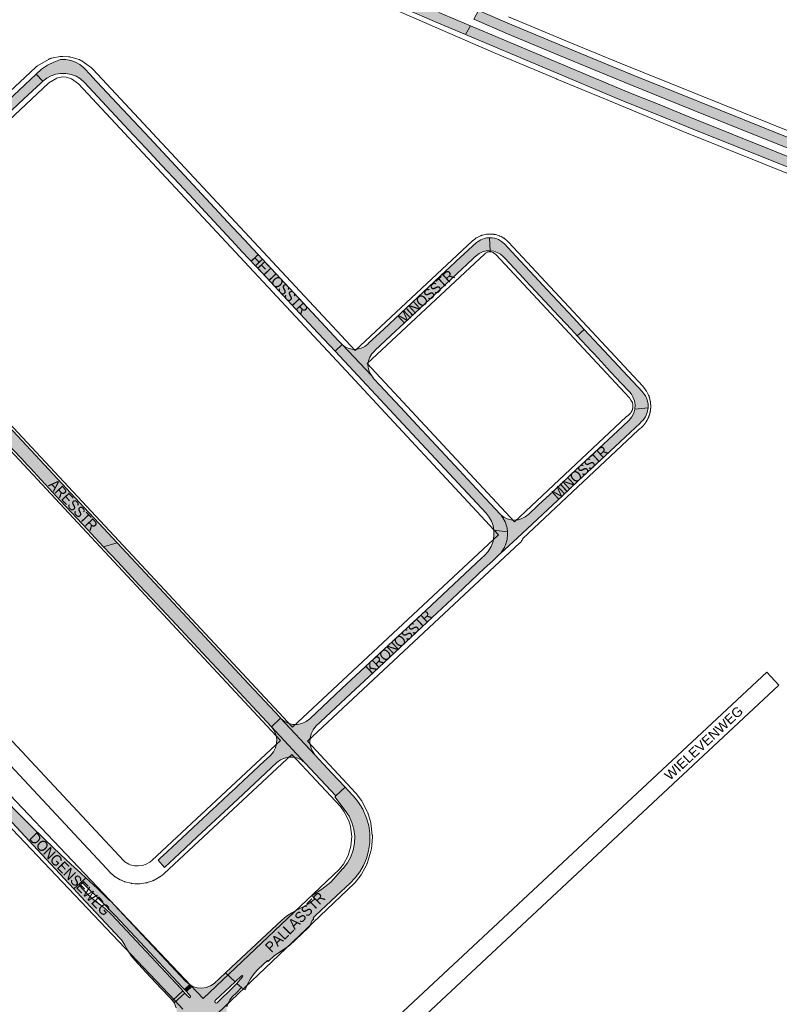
# Paper-space layout 'Layout1' of a CAD drawing. Header units: metres. Extents: x 123097 to 144122, y 392739 to 407589.
# Tile 215 of 256: x 129970 to 130525, y 400455 to 401174. Entities that reach past the tile are written whole.
import ezdxf
from ezdxf.enums import TextEntityAlignment as Align

# ---------------------------------------------------------------- set-up
doc = ezdxf.new("R2010")
doc.units = ezdxf.units.M
doc.header["$MEASUREMENT"] = 0
for name, color, linetype, lineweight in [('gs-anno-wegen algemeen tekst', 7, 'Continuous', 0), ('gs-knt-aanvullende hoofdweg', 7, 'Continuous', 0), ('gs-knt-hoofdweg', 7, 'Continuous', 0), ('gs-knt-wegen algemeen', 7, 'Continuous', 0), ('ir-ARC-asfalt-hoofdwegen-te inspecteren', 5, 'Continuous', 0), ('ir-ARC-beton-hoofdwegen-te inspecteren', 253, 'Continuous', 0)]:
    doc.layers.add(name, color=color, linetype=linetype, lineweight=lineweight)
doc.styles.add('Style-Arial', font='arial.ttf')

psp = doc.layouts.get("Layout1")

# ---------------------------------------------------------------- hatches: boundary and pattern name
at = {"layer": 'ir-ARC-asfalt-hoofdwegen-te inspecteren', "linetype": 'Continuous', "lineweight": 13}
for points in [[(129670.768, 401377.043), (129664.171, 401370.57), (129685.267, 401365.61), (129686.061, 401365.462), (129714.028, 401360.265), (129737.952, 401356.488), (129763.769, 401352.789), (129796.697, 401348.712), (129816.318, 401346.491), (129852.089, 401341.887), (129863.062, 401340.108), (129878.912, 401337.538), (129910.075, 401330.617), (129934.591, 401323.73), (129955.687, 401316.585), (129977.543, 401308.233), (130001.046, 401298.418), (130046.045, 401278.195), (130109.439, 401247.761), (130136.724, 401234.662), (130190.002, 401209.821), (130232.836, 401190.206), (130273.185, 401172.356), (130295.908, 401162.799), (130299.343, 401169.281), (130276.274, 401178.994), (130235.797, 401196.953), (130192.568, 401216.611), (130139.461, 401241.468), (130114.884, 401253.256), (130049.083, 401284.815), (130003.974, 401305.147), (129980.287, 401314.967), (129958.072, 401323.47), (129936.869, 401330.664), (129911.803, 401337.653), (129880.449, 401344.645), (129868.74, 401346.552), (129852.618, 401349.179), (129817.522, 401353.671), (129797.477, 401355.976), (129764.949, 401359.949), (129765.019, 401360.623), (129754.281, 401362.061), (129739.402, 401364.201), (129724.54, 401366.545), (129709.618, 401369.044), (129687.238, 401373.408), (129680.139, 401374.792)], [(130301.799, 401174), (130326.453, 401163.384), (130370.25, 401144.955), (130415.825, 401126.384), (130441.733, 401115.898), (130462.157, 401107.632), (130509.447, 401088.556), (130600.208, 401052.211), (130646.331, 401033.902), (130732.386, 401000), (130739.024, 400997.385), (130783.268, 400980.189), (130814.746, 400967.888), (130824.95, 400971.792), (130817.281, 400974.763), (130800.117, 400981.445), (130752.489, 401000), (130741.12, 401004.422), (130649.08, 401040.666), (130603.096, 401058.971), (130515.808, 401093.966), (130447.905, 401121.284), (130418.375, 401133.164), (130373.462, 401151.528), (130329.61, 401169.917), (130305.268, 401180.442)], [(130295.908, 401162.799), (130411.338, 401114.251), (130431.516, 401106.105), (130457.18, 401095.745), (130550.28, 401058.303), (130595.739, 401040.112), (130641.301, 401022.036), (130697.182, 401000), (130778.696, 400968.087), (130804.368, 400958.096), (130810.27, 400963.633), (130736.96, 400992.195), (130717.061, 401000), (130690.437, 401010.443), (130644.163, 401028.751), (130552.443, 401065.284), (130459.818, 401102.518), (130437.228, 401111.634), (130413.867, 401121.062), (130299.343, 401169.281)], [(130000, 401144.47), (129995.057, 401142.695), (129990.361, 401140.344), (129985.978, 401137.451), (129982.132, 401133.858), (129986.97, 401128.68), (129989.825, 401130.902), (129993.008, 401132.622), (129996.431, 401133.794), (130000, 401134.386), (130003.853, 401134.362), (130007.641, 401133.662), (130011.248, 401132.309), (130014.562, 401130.344), (130017.48, 401127.828), (130043.334, 401100.104), (130053.315, 401089.401), (130062.401, 401079.658), (130073.763, 401067.474), (130086.627, 401053.68), (130097.05, 401042.503), (130105.764, 401033.159), (130127.824, 401009.503), (130132.732, 401004.24), (130146.985, 400988.956), (130168.696, 400965.675), (130184.302, 400948.94), (130200.51, 400931.571), (130205.639, 400936.386), (130202.863, 400939.362), (130190.335, 400952.788), (130133.995, 401013.169), (130121.962, 401026.066), (130065.097, 401087.015), (130037.474, 401116.612), (130023.119, 401131.986), (130022.094, 401133.079), (130016.961, 401138.581), (130014.083, 401140.907), (130010.848, 401142.703), (130007.352, 401143.917), (130003.7, 401144.512)], [(129986.97, 401128.68), (129982.132, 401133.858), (129936.411, 401091.143), (129922.34, 401077.997), (129873.74, 401032.591), (129869.06, 401028.451), (129858.311, 401019.521), (129853.104, 401014.826), (129853.233, 401014.689), (129859.348, 401008.166), (129859.627, 401008.426), (129864.88, 401013.441), (129874.202, 401023.181), (129876.957, 401025.906), (129878.63, 401027.561), (129888.682, 401036.943), (129907.938, 401054.915), (129916.083, 401062.518), (129925.86, 401071.643), (129929.526, 401075.065), (129941.82, 401086.539), (129973.12, 401115.753), (129985.614, 401127.414)], [(130309.38, 401013.903), (130307.125, 401012.966), (130304.99, 401011.781), (130304.545, 401011.478), (130303.744, 401010.932), (130291.962, 401000), (130289.223, 400997.549), (130283.729, 400992.289), (130282.034, 400990.666), (130277.168, 400986.156), (130264.942, 400974.701), (130236.075, 400947.629), (130224.753, 400937.104), (130224.602, 400936.914), (130222.286, 400935.025), (130219.616, 400933.684), (130216.718, 400932.954), (130213.731, 400932.871), (130210.797, 400933.438), (130208.056, 400934.629), (130205.639, 400936.386), (130227.264, 400913.471), (130225.757, 400915.97), (130224.837, 400918.739), (130224.548, 400921.642), (130224.905, 400924.538), (130225.89, 400927.285), (130227.455, 400929.748), (130229.523, 400931.806), (130229.594, 400932), (130241.287, 400942.965), (130251.251, 400952.308), (130276.968, 400976.36), (130293.654, 400991.964), (130296.207, 400994.356), (130302.23, 401000), (130303.62, 401001.25), (130305.832, 401002.882), (130308.315, 401004.062), (130310.976, 401004.748), (130313.72, 401004.914), (130313.286, 401014.466), (130311.316, 401014.304)], [(130329.713, 401004.151), (130324.257, 401009.982), (130322.218, 401011.722), (130319.908, 401013.082), (130318.583, 401013.639), (130317.212, 401014.07), (130315.261, 401014.388), (130313.286, 401014.466), (130313.72, 401004.914), (130316.445, 401004.555), (130319.052, 401003.683), (130321.445, 401002.33), (130323.536, 401000.546), (130324.018, 401000), (130328.186, 400995.533), (130338.211, 400984.79), (130339.503, 400983.406), (130343.453, 400979.168), (130364.062, 400957.072), (130369.252, 400951.527), (130375.89, 400944.413), (130377.329, 400942.871), (130382.49, 400947.523), (130374.622, 400956.023), (130355.801, 400976.19)], [(130227.264, 400913.471), (130205.639, 400936.386), (130200.51, 400931.571), (130246.758, 400882.012), (130310.991, 400813.18), (130313.101, 400810.455), (130314.758, 400807.433), (130315.919, 400804.188), (130316.556, 400800.801), (130326.447, 400799.613), (130326.156, 400802.252), (130325.962, 400803.205), (130325.618, 400804.485), (130325.198, 400805.743), (130324.704, 400806.973), (130324.135, 400808.171), (130323.8, 400808.78), (130321.817, 400811.917), (130321.333, 400812.373), (130310.158, 400824.353), (130291.144, 400844.737), (130271.025, 400866.305), (130260.531, 400877.555), (130248.237, 400890.734), (130233.03, 400907.037), (130228.879, 400911.487)], [(130014.236, 400543.071), (130018.51, 400547.067), (130014.774, 400550.456), (130007.423, 400557.082), (130003.665, 400560.511), (129999.937, 400563.98), (129988.345, 400574.958), (129977.396, 400585.674), (129966.597, 400596.542), (129955.246, 400608.392), (129943.944, 400620.283), (129898.473, 400668.932), (129890.576, 400677.426), (129890.235, 400677.792), (129884.756, 400672.693), (129885.098, 400672.328), (129908.205, 400647.603), (129930.981, 400623.174), (129961.354, 400590.69), (129992.567, 400557.274), (130009.732, 400538.933), (130014.203, 400543.04)], [(130027.481, 400528.471), (130026.29, 400529.312), (130022.577, 400532.294), (130019.16, 400535.611), (130014.026, 400541.078), (130013.745, 400542.092), (130014.203, 400543.04), (130009.732, 400538.933), (130014.861, 400533.452), (130036.522, 400510.169), (130043.33, 400502.872), (130044.466, 400501.612), (130045.444, 400500.226), (130046.88, 400497.902), (130049.03, 400493.903), (130051.539, 400490.119), (130054.386, 400486.582), (130062.247, 400478.098), (130073.469, 400466.13), (130079.744, 400459.509), (130081.4, 400457.762), (130081.692, 400457.339), (130089.302, 400464.42), (130087.708, 400466.127), (130037.388, 400520.012), (130032.641, 400524.483)], [(130090.369, 400465.44), (130094.278, 400468.979), (130093.841, 400469.223), (130091.429, 400471.26), (130087.327, 400475.654), (130039.273, 400527.105), (130036.603, 400530.013), (130035.784, 400530.385), (130035.1, 400530.969), (130026.899, 400539.115), (130018.51, 400547.067), (130014.236, 400543.071), (130014.879, 400543.407), (130015.604, 400543.4), (130016.24, 400543.051), (130017.469, 400541.891), (130028.952, 400530.768), (130040.081, 400519.291), (130058.096, 400500), (130088.788, 400467.136)], [(130115.51, 400434.65), (130123.326, 400441.887), (130123.061, 400442.259), (130122.931, 400442.449), (130121.982, 400444.85), (130121.362, 400447.36), (130121.154, 400450.106), (130121.47, 400452.842), (130122.299, 400455.468), (130123.612, 400457.889), (130125.36, 400460.017), (130128.672, 400463.24), (130131.83, 400466.592), (130132.43, 400466.677), (130128.76, 400469.911), (130126.382, 400467.32), (130114.258, 400455.801), (130113.53, 400455.533), (130112.825, 400455.856), (130112.552, 400456.583), (130112.871, 400457.29), (130127.513, 400471.048), (130120.436, 400477.69), (130112.102, 400469.924), (130109.392, 400468.057), (130106.329, 400466.853), (130103.073, 400466.373), (130099.793, 400466.644), (130096.66, 400467.65), (130096.169, 400467.924), (130091.831, 400463.9), (130094.871, 400460.53), (130094.99, 400460.16), (130094.802, 400459.82), (130094.502, 400459.55), (130094.15, 400459.4), (130093.801, 400459.57), (130090.71, 400462.87), (130082.899, 400455.59), (130083.19, 400455.168), (130084.473, 400452.04), (130084.99, 400448.7), (130084.711, 400445.33), (130083.652, 400442.12), (130087.571, 400437.86), (130090.132, 400440.29), (130090.85, 400440.564), (130091.551, 400440.25), (130091.825, 400439.532), (130091.511, 400438.831), (130088.94, 400436.41), (130095.902, 400429.028), (130096.385, 400429.392), (130098.884, 400430.599), (130101.568, 400431.305), (130104.337, 400431.483), (130107.089, 400431.127), (130109.722, 400430.249), (130109.778, 400430.22), (130110.359, 400429.893), (130114.4, 400433.653), (130110.642, 400437.68), (130110.491, 400438.06), (130110.681, 400438.42), (130111.04, 400438.73), (130111.401, 400438.86), (130111.751, 400438.69)]]:
    psp.add_hatch(color=5, dxfattribs=at).paths.add_polyline_path(points, flags=0)
at = {"layer": 'ir-ARC-asfalt-hoofdwegen-te inspecteren', "linetype": 'Continuous', "lineweight": 13, "extrusion": (0, 0, -1)}
for points in [[(-130409.275, 400908.585), (-130415.61, 400901.806), (-130417.022, 400900.11), (-130418.171, 400898.227), (-130419.281, 400895.378), (-130419.764, 400892.359), (-130419.6, 400889.306), (-130429.288, 400890.114), (-130429.251, 400892.818), (-130429.24, 400892.917), (-130428.568, 400896.009), (-130427.269, 400898.894), (-130425.399, 400901.446), (-130425.058, 400901.856), (-130393.49, 400935.799), (-130382.49, 400947.523), (-130377.329, 400942.871), (-130387.933, 400931.507), (-130389.461, 400929.87), (-130397.545, 400921.207), (-130398.839, 400919.727)], [(-130415.438, 400881.288), (-130410.494, 400876.647), (-130389.929, 400857.45), (-130377.005, 400845.353), (-130365.627, 400834.702), (-130359.778, 400829.227), (-130349.488, 400819.593), (-130345.885, 400816.22), (-130344.781, 400815.186), (-130341.957, 400812.542), (-130339.336, 400810.621), (-130336.464, 400809.101), (-130334.365, 400808.444), (-130332.174, 400808.243), (-130329.143, 400808.44), (-130326.2, 400809.193), (-130323.888, 400810.361), (-130321.817, 400811.917), (-130323.8, 400808.78), (-130324.135, 400808.171), (-130324.704, 400806.973), (-130325.198, 400805.743), (-130325.618, 400804.485), (-130325.962, 400803.205), (-130326.156, 400802.252), (-130326.447, 400799.613), (-130326.529, 400798.824), (-130326.548, 400797.947), (-130326.501, 400796.785), (-130326.363, 400795.303), (-130326.178, 400794.16), (-130325.86, 400792.701), (-130325.54, 400791.592), (-130325.049, 400790.178), (-130324.59, 400789.1), (-130324.19, 400788.273), (-130323.481, 400787.153), (-130321.54, 400783.964), (-130333.45, 400795.074), (-130366.826, 400826.206), (-130377.952, 400836.606), (-130405.098, 400861.983), (-130423.356, 400879.109), (-130424.472, 400880.156), (-130425.268, 400880.928), (-130427.29, 400883.66), (-130428.653, 400886.775), (-130429.288, 400890.114), (-130419.6, 400889.306), (-130418.796, 400886.357), (-130417.387, 400883.643)], [(-130215.464, 400684.835), (-130228.497, 400697.015), (-130267.673, 400733.585), (-130289.749, 400754.176), (-130309.801, 400773.002), (-130315.441, 400778.17), (-130320.271, 400782.78), (-130321.54, 400783.964), (-130323.481, 400787.153), (-130324.19, 400788.273), (-130324.59, 400789.1), (-130325.049, 400790.178), (-130325.54, 400791.592), (-130325.86, 400792.701), (-130326.178, 400794.16), (-130326.363, 400795.303), (-130326.501, 400796.785), (-130326.548, 400797.947), (-130326.529, 400798.824), (-130326.447, 400799.613), (-130316.556, 400800.801), (-130316.612, 400796.715), (-130315.906, 400792.69), (-130314.465, 400788.867), (-130312.338, 400785.378), (-130309.6, 400782.345), (-130307.571, 400780.449), (-130262.844, 400738.667), (-130246.267, 400723.2), (-130205.547, 400685.15), (-130181.951, 400663.1), (-130179.265, 400661.054), (-130176.191, 400659.66), (-130172.883, 400658.986), (-130169.508, 400659.066), (-130166.237, 400659.898), (-130163.233, 400661.438), (-130160.648, 400663.61), (-130185.752, 400636.71), (-130183.946, 400639.447), (-130182.738, 400642.495), (-130182.179, 400645.727), (-130182.292, 400649.004), (-130183.074, 400652.188), (-130184.49, 400655.146), (-130186.482, 400657.751)], [(-130157.961, 400631.19), (-130160.59, 400633.113), (-130163.571, 400634.427), (-130166.764, 400635.071), (-130170.021, 400635.015), (-130173.19, 400634.262), (-130176.124, 400632.846), (-130178.686, 400630.834), (-130154.07, 400657.296), (-130155.98, 400654.622), (-130157.266, 400651.598), (-130157.866, 400648.367), (-130157.751, 400645.083), (-130156.927, 400641.901), (-130155.434, 400638.974), (-130153.342, 400636.44), (-130145.891, 400629.491), (-130144.334, 400628.04), (-130133.7, 400618.047), (-130129.093, 400613.788), (-130127.474, 400612.235), (-130125.823, 400610.723), (-130122.976, 400608.121), (-130110.364, 400596.36), (-130109.603, 400595.585), (-130107.356, 400593.491), (-130104.138, 400590.553), (-130085.049, 400572.751), (-130074.701, 400563.102), (-130073.224, 400561.724), (-130071.172, 400559.81), (-130075.987, 400554.647), (-130086.865, 400564.805), (-130100.026, 400577.094), (-130129.4, 400604.522), (-130141.604, 400615.917)]]:
    psp.add_hatch(color=5, dxfattribs=at).paths.add_polyline_path(points, flags=0)
at = {"layer": 'ir-ARC-beton-hoofdwegen-te inspecteren', "linetype": 'Continuous', "lineweight": 13}
for points in [[(130031.392, 400788.792), (130041.287, 400791.576), (130027.796, 400806.04), (130017.162, 400817.441), (129938.955, 400901.272), (129938.081, 400902.209), (129925.661, 400915.521), (129919.425, 400908.776), (129935.558, 400891.477), (129946.081, 400880.194), (129948.205, 400877.916), (129957.234, 400868.235), (129958.122, 400867.283), (129966.409, 400858.396), (129974.593, 400849.698), (129974.656, 400849.631), (129978.163, 400845.876), (129980.129, 400843.692), (130000, 400822.406), (130019.897, 400801.074), (130028.005, 400792.463)], [(130092.432, 400736.743), (130041.287, 400791.576), (130031.392, 400788.792), (130041.756, 400777.635), (130057.238, 400761.036), (130066.924, 400750.651), (130073.725, 400743.366), (130084.363, 400731.97), (130106.792, 400707.944), (130121.147, 400692.567), (130140.209, 400672.148), (130150.683, 400660.928), (130154.07, 400657.296), (130160.648, 400663.61), (130160.437, 400663.837), (130160.293, 400663.99), (130145.212, 400680.158), (130133.902, 400692.282)], [(130201.072, 400606.86), (130178.686, 400630.834), (130154.07, 400657.296), (130160.648, 400663.61), (130185.752, 400636.71), (130198.236, 400623.314), (130207.762, 400613.093)], [(130210.039, 400610.649), (130207.762, 400613.093), (130201.072, 400606.86), (130200.291, 400606.251), (130207.91, 400596.251), (130210.726, 400591.989), (130212.851, 400587.345), (130214.235, 400582.428), (130214.846, 400577.357), (130214.667, 400572.252), (130213.704, 400567.236), (130211.979, 400562.428), (130209.534, 400557.943), (130206.427, 400553.889), (130206.297, 400553.785), (130197.332, 400543.901), (130190.762, 400538.666), (130183.755, 400534.032), (130184.813, 400532.212), (130185.294, 400532.26), (130185.59, 400531.877), (130185.422, 400531.423), (130182.752, 400529.226), (130179.861, 400527.231), (130176.76, 400525.541), (130172.758, 400523.538), (130168.821, 400521.395), (130165.098, 400518.899), (130161.621, 400516.071), (130124.533, 400481.508), (130120.436, 400477.69), (130127.513, 400471.048), (130132.2, 400475.452), (130132.694, 400475.605), (130133.077, 400475.256), (130132.971, 400474.75), (130129.741, 400470.98), (130128.76, 400469.911), (130132.43, 400466.677), (130132.712, 400466.14), (130134.727, 400465.259), (130136.48, 400469.409), (130138.682, 400473.34), (130141.306, 400477.002), (130144.321, 400480.35), (130151.052, 400486.68), (130151.721, 400485.94), (130156.282, 400490.16), (130166.86, 400497.4), (130181.113, 400510.74), (130182.012, 400511.581), (130182.182, 400511.997), (130183.731, 400515.771), (130185.071, 400517.051), (130184.412, 400517.781), (130186.14, 400519.396), (130201.498, 400533.748), (130211.497, 400543.092), (130215.282, 400546.996), (130218.563, 400551.332), (130221.291, 400556.036), (130223.425, 400561.037), (130225.042, 400566.759), (130225.883, 400572.645), (130225.932, 400578.591), (130225.872, 400579.468), (130225.064, 400585.112), (130223.545, 400590.608), (130221.338, 400595.865), (130220.742, 400597.02), (130218.679, 400600.476), (130216.312, 400603.732), (130213.662, 400606.761)]]:
    psp.add_hatch(color=252, dxfattribs=at).paths.add_polyline_path(points, flags=0)

# ---------------------------------------------------------------- linework, layer by layer
at = {"layer": 'gs-knt-aanvullende hoofdweg', "color": 7, "linetype": 'Continuous', "flags": 128}
for points in [[(129994.449, 401145.779), (129999.726, 401146.745), (130000.079, 401146.801), (130000.435, 401146.84), (130000.792, 401146.863), (130001.15, 401146.868), (130001.508, 401146.856), (130005.691, 401146.616), (130006.048, 401146.587), (130006.403, 401146.541), (130006.756, 401146.478), (130007.105, 401146.398), (130007.45, 401146.302), (130013.45, 401144.474), (130013.79, 401144.362), (130014.124, 401144.233), (130014.451, 401144.089), (130014.772, 401143.929), (130015.084, 401143.754), (130015.388, 401143.565), (130015.682, 401143.361), (130022.424, 401138.451), (130022.708, 401138.233), (130022.982, 401138.002), (130023.244, 401137.759), (130023.491, 401137.505), (130023.494, 401137.503), (130023.496, 401137.501)], [(129931.542, 401092.075), (129981.792, 401138.958), (129982.092, 401139.224), (129982.406, 401139.473), (129982.733, 401139.705), (129983.072, 401139.919), (129991.066, 401144.68), (129991.399, 401144.867), (129991.74, 401145.037), (129992.09, 401145.189), (129992.447, 401145.323), (129992.81, 401145.439), (129993.179, 401145.536), (129993.552, 401145.614), (129994.442, 401145.777)], [(129994.442, 401145.777), (129994.446, 401145.778), (129994.449, 401145.779)], [(129994.442, 401145.777), (129994.446, 401145.778), (129994.449, 401145.779)], [(130023.496, 401137.501), (130215.072, 400932.155)], [(129997.155, 401131.004), (129991.45, 401127.427), (129937.029, 401076.653), (129851.976, 400997.3)], [(129997.159, 401131.006), (129997.155, 401131.004)], [(129997.159, 401131.006), (129997.155, 401131.004)], [(130319.895, 400797.443), (130208.522, 400917.158), (130013.001, 401126.732), (130007.862, 401130.475), (130003.933, 401131.672), (130001.546, 401131.809), (129997.59, 401131.085), (129997.159, 401131.006)], [(130223.947, 400922.629), (130331.543, 400806.973)], [(130169.493, 400656.983), (130319.895, 400797.443)], [(130337.68, 400794.878), (130337.607, 400794.646), (130337.602, 400794.632), (130337.479, 400794.3), (130337.474, 400794.286), (130337.335, 400793.961), (130337.329, 400793.948), (130337.174, 400793.629), (130337.168, 400793.616), (130336.997, 400793.306), (130336.99, 400793.293), (130336.805, 400792.991), (130336.797, 400792.979), (130336.597, 400792.687), (130336.588, 400792.675), (130336.482, 400792.534), (130336.375, 400792.393), (130336.366, 400792.381), (130336.138, 400792.111), (130336.129, 400792.099), (130335.888, 400791.84), (130335.878, 400791.829), (130335.627, 400791.584)], [(130337.682, 400794.882), (130337.68, 400794.878)], [(130335.621, 400791.579), (130180.465, 400646.679)], [(130335.627, 400791.584), (130335.625, 400791.581), (130335.621, 400791.579)], [(130335.627, 400791.584), (130335.625, 400791.581), (130335.621, 400791.579)], [(130180.465, 400646.679), (130215.64, 400608.91), (130215.907, 400608.607), (130216.158, 400608.291), (130219.617, 400603.666), (130219.806, 400603.402), (130219.983, 400603.13), (130220.149, 400602.85), (130220.302, 400602.563), (130224.214, 400594.844), (130224.354, 400594.551), (130224.482, 400594.253), (130224.597, 400593.949), (130224.698, 400593.64), (130226.383, 400588.116), (130226.471, 400587.804), (130226.546, 400587.488), (130226.606, 400587.169), (130226.653, 400586.848), (130227.716, 400578.259), (130227.754, 400577.871), (130227.772, 400577.482), (130227.769, 400577.092), (130227.746, 400576.703), (130227.015, 400568.08), (130226.972, 400567.693), (130226.909, 400567.308), (130226.826, 400566.928), (130226.724, 400566.552), (130224.231, 400558.264), (130224.109, 400557.894), (130223.968, 400557.531), (130223.808, 400557.175), (130223.63, 400556.828), (130219.482, 400549.233), (130219.32, 400548.951), (130219.146, 400548.677), (130218.96, 400548.41), (130218.763, 400548.152), (130215.163, 400543.636), (130214.943, 400543.371), (130214.71, 400543.117), (130214.466, 400542.874), (130114.564, 400447.892)], [(130104.225, 400458.787), (130203.741, 400553.403), (130206.612, 400557.005), (130210.073, 400563.341), (130212.115, 400570.129), (130212.714, 400577.191), (130211.827, 400584.357), (130210.522, 400588.635), (130207.199, 400595.192), (130204.373, 400598.97), (130168.804, 400637.162)]]:
    psp.add_lwpolyline(points, dxfattribs=at)
at = {"layer": 'gs-knt-hoofdweg', "color": 7, "linetype": 'Continuous', "flags": 128}
for points in [[(130571.343, 401045.217), (130454.911, 401091.922), (130454.799, 401091.968), (130398.135, 401115.695), (130362.453, 401130.339), (130362.387, 401130.366), (130316.278, 401149.769), (130316.205, 401149.8), (130239.617, 401182.931)], [(130327.28, 401175.775), (130373.257, 401156.428), (130408.841, 401141.824), (130571.418, 401076.38)], [(129718.112, 400873.635), (129726.891, 400864.821), (129727.015, 400864.693), (129758.253, 400831.9), (129758.48, 400831.65), (129851.918, 400724.888), (129903.35, 400669.95), (130095.084, 400468.396), (130104.225, 400458.787)], [(130089.337, 400451.195), (130083.477, 400457.355), (129896.19, 400654.233)]]:
    psp.add_lwpolyline(points, dxfattribs=at)
at = {"layer": 'gs-knt-wegen algemeen', "color": 7, "linetype": 'Continuous', "flags": 128}
for points in [[(130215.072, 400932.155), (130301.026, 401012.206), (130301.207, 401012.368), (130301.393, 401012.523), (130302.795, 401013.645), (130303.006, 401013.807), (130303.223, 401013.961), (130303.447, 401014.105), (130303.676, 401014.24), (130303.91, 401014.365), (130306.665, 401015.768), (130306.917, 401015.889), (130307.174, 401016), (130307.435, 401016.099), (130307.701, 401016.187), (130307.97, 401016.264), (130308.242, 401016.329), (130311.264, 401016.982), (130311.539, 401017.035), (130311.816, 401017.077), (130312.095, 401017.106), (130312.375, 401017.124), (130312.656, 401017.129), (130312.936, 401017.122), (130316.023, 401016.981), (130316.302, 401016.962), (130316.581, 401016.932), (130316.857, 401016.889), (130317.132, 401016.834), (130317.404, 401016.768), (130317.673, 401016.69), (130320.621, 401015.766), (130320.919, 401015.664), (130321.213, 401015.549), (130321.5, 401015.419), (130321.78, 401015.275), (130323.142, 401014.536), (130323.415, 401014.379), (130323.68, 401014.209), (130323.937, 401014.026), (130324.185, 401013.831), (130326.566, 401011.861), (130326.778, 401011.678), (130326.981, 401011.486), (130327.177, 401011.285)], [(130327.177, 401011.285), (130425.359, 400906.016), (130425.541, 400905.813), (130425.714, 400905.602), (130425.878, 400905.384), (130427.494, 400903.143), (130427.652, 400902.914), (130427.799, 400902.68), (130427.936, 400902.439), (130429.564, 400899.438), (130429.698, 400899.178), (130429.819, 400898.913), (130429.929, 400898.642), (130430.026, 400898.367), (130430.111, 400898.087), (130430.184, 400897.804), (130430.797, 400895.16), (130430.854, 400894.885), (130430.9, 400894.607), (130430.934, 400894.327), (130431.067, 400892.975), (130431.081, 400892.814), (130431.09, 400892.685), (130431.098, 400892.555), (130431.105, 400892.425), (130431.112, 400892.297), (130431.118, 400892.167), (130431.123, 400892.037), (130431.127, 400891.907), (130431.131, 400891.778), (130431.133, 400891.648), (130431.135, 400891.518), (130431.136, 400891.388), (130431.136, 400891.26), (130431.136, 400891.13), (130431.134, 400891), (130431.132, 400890.87), (130431.129, 400890.741), (130431.125, 400890.611), (130431.12, 400890.481), (130431.115, 400890.351), (130431.109, 400890.223), (130431.102, 400890.093), (130431.094, 400889.963), (130431.085, 400889.833), (130431.076, 400889.705), (130431.065, 400889.576), (130431.054, 400889.446), (130431.042, 400889.317), (130431.03, 400889.189), (130431.016, 400889.059), (130431.002, 400888.93), (130430.986, 400888.801), (130430.971, 400888.673), (130430.954, 400888.544), (130430.936, 400888.416), (130430.918, 400888.287), (130430.899, 400888.16), (130430.879, 400888.031), (130430.858, 400887.903), (130430.836, 400887.775), (130430.814, 400887.648), (130430.791, 400887.52), (130430.767, 400887.392), (130430.742, 400887.265), (130430.717, 400887.138), (130430.691, 400887.011), (130430.663, 400886.884), (130430.635, 400886.757), (130430.607, 400886.632), (130430.577, 400886.505), (130430.547, 400886.379), (130430.516, 400886.252), (130430.484, 400886.128), (130430.452, 400886.002), (130430.418, 400885.876), (130430.384, 400885.751), (130430.349, 400885.627), (130430.314, 400885.502), (130430.277, 400885.377), (130430.24, 400885.253), (130430.202, 400885.13), (130430.163, 400885.006), (130430.123, 400884.882), (130430.083, 400884.758), (130430.042, 400884.636), (130430, 400884.513), (130429.957, 400884.39), (130429.914, 400884.268), (130429.87, 400884.147), (130429.825, 400884.025), (130429.779, 400883.903), (130429.732, 400883.782), (130429.685, 400883.662), (130429.637, 400883.541), (130429.588, 400883.421), (130429.539, 400883.301), (130429.489, 400883.182), (130429.438, 400883.063), (130429.386, 400882.943), (130429.333, 400882.824), (130429.281, 400882.707), (130429.227, 400882.589), (130429.172, 400882.471), (130429.116, 400882.353), (130429.061, 400882.237), (130429.004, 400882.121), (130428.946, 400882.004), (130428.888, 400881.888), (130428.829, 400881.773), (130428.769, 400881.658), (130428.708, 400881.543), (130428.647, 400881.428), (130428.586, 400881.315), (130428.523, 400881.201), (130428.46, 400881.088), (130428.395, 400880.975), (130428.331, 400880.863), (130428.266, 400880.751), (130428.199, 400880.639), (130428.132, 400880.528), (130428.065, 400880.418), (130427.997, 400880.307), (130427.928, 400880.197), (130427.858, 400880.088), (130427.789, 400879.979), (130427.718, 400879.871), (130427.646, 400879.762), (130427.573, 400879.654), (130427.501, 400879.548), (130427.427, 400879.441), (130427.353, 400879.334), (130427.278, 400879.228), (130427.203, 400879.124), (130427.126, 400879.018), (130427.049, 400878.914), (130426.971, 400878.809), (130426.894, 400878.707), (130426.815, 400878.604), (130426.735, 400878.501), (130426.655, 400878.399), (130426.575, 400878.298), (130426.493, 400878.197), (130426.411, 400878.096), (130426.328, 400877.996), (130426.246, 400877.897), (130426.162, 400877.798), (130426.077, 400877.699), (130425.992, 400877.601), (130425.906, 400877.505), (130425.809, 400877.397), (130424.798, 400876.306), (130424.588, 400876.089), (130424.368, 400875.883), (130423.26, 400874.891), (130423.032, 400874.696), (130422.795, 400874.511), (130421.902, 400873.848), (130337.682, 400794.882)], [(130331.543, 400806.973), (130413.269, 400883.602), (130413.454, 400883.769), (130413.645, 400883.929), (130413.843, 400884.081), (130414.795, 400884.788), (130415.453, 400885.378), (130416.202, 400886.186), (130416.264, 400886.258), (130416.325, 400886.33), (130416.385, 400886.404), (130416.444, 400886.478), (130416.503, 400886.553), (130416.56, 400886.628), (130416.617, 400886.704), (130416.672, 400886.781), (130416.727, 400886.859), (130416.781, 400886.937), (130416.833, 400887.016), (130416.885, 400887.096), (130416.936, 400887.176), (130416.986, 400887.256), (130417.035, 400887.338), (130417.082, 400887.42), (130417.129, 400887.503), (130417.175, 400887.585), (130417.22, 400887.669), (130417.263, 400887.753), (130417.306, 400887.838), (130417.348, 400887.923), (130417.388, 400888.009), (130417.428, 400888.095), (130417.467, 400888.182), (130417.504, 400888.269), (130417.54, 400888.357), (130417.576, 400888.445), (130417.61, 400888.534), (130417.643, 400888.623), (130417.675, 400888.712), (130417.706, 400888.802), (130417.736, 400888.892), (130417.765, 400888.982), (130417.792, 400889.073), (130417.819, 400889.164), (130417.844, 400889.256), (130417.869, 400889.347), (130417.892, 400889.439), (130417.914, 400889.531), (130417.935, 400889.624), (130417.955, 400889.717), (130417.973, 400889.81), (130417.991, 400889.903), (130418.007, 400889.997), (130418.023, 400890.09), (130418.037, 400890.184), (130418.05, 400890.278), (130418.062, 400890.373), (130418.072, 400890.467), (130418.082, 400890.561), (130418.09, 400890.656), (130418.097, 400890.75), (130418.103, 400890.845), (130418.108, 400890.94), (130418.112, 400891.035), (130418.115, 400891.13), (130418.116, 400891.224), (130418.116, 400891.319), (130418.115, 400891.414), (130418.113, 400891.509), (130418.11, 400891.604), (130418.106, 400891.699), (130418.1, 400891.793), (130418.018, 400892.632), (130417.699, 400894.005), (130416.69, 400895.865), (130415.558, 400897.436), (130317.942, 401002.097), (130316.373, 401003.396), (130316.123, 401003.531), (130314.585, 401004.013), (130313.187, 401004.077), (130311.819, 401003.781), (130310.412, 401003.065), (130309.722, 401002.513), (130223.947, 400922.629)], [(129851.976, 400997.3), (129915.256, 400929.498), (130169.493, 400656.983)], [(130160.657, 400647.368), (129910.173, 400915.86)], [(129815.362, 400806.508), (130046.066, 400559.413), (130046.974, 400558.684), (130049.777, 400557.027), (130050.854, 400556.584), (130054.013, 400555.786), (130055.324, 400555.648)], [(130168.804, 400637.162), (130075.655, 400550.262), (130075.486, 400550.11), (130075.312, 400549.963), (130072.917, 400548.023), (130072.704, 400547.858), (130072.484, 400547.702), (130072.259, 400547.555), (130072.027, 400547.417), (130068.381, 400545.352), (130068.108, 400545.206), (130067.827, 400545.073), (130067.541, 400544.953), (130067.25, 400544.847), (130063.279, 400543.511), (130062.983, 400543.419), (130062.682, 400543.341), (130062.378, 400543.278), (130062.072, 400543.229), (130057.92, 400542.67), (130057.611, 400542.636), (130057.302, 400542.617), (130056.992, 400542.612), (130054.895, 400542.631), (130054.584, 400542.642), (130054.274, 400542.667), (130052.189, 400542.886), (130051.881, 400542.925), (130051.576, 400542.98), (130051.273, 400543.049), (130047.211, 400544.076), (130046.913, 400544.159), (130046.619, 400544.256), (130046.33, 400544.367), (130044.39, 400545.165), (130044.106, 400545.29), (130043.828, 400545.428), (130043.557, 400545.58), (130039.95, 400547.711), (130039.686, 400547.875), (130039.431, 400548.052), (130039.185, 400548.24), (130037.55, 400549.553), (130037.312, 400549.753), (130037.085, 400549.964), (130036.868, 400550.186), (129805.844, 400797.624)], [(130337.682, 400794.882), (130337.68, 400794.878)], [(130055.324, 400555.648), (130056.644, 400555.636), (130059.717, 400556.05), (130062.507, 400556.988), (130065.141, 400558.48), (130066.94, 400559.937), (130160.657, 400647.368)]]:
    psp.add_lwpolyline(points, dxfattribs=at)
psp.add_lwpolyline([(130235.904, 400436.038), (130515.861, 400697.186, -0.3846116), (130515.874, 400697.185), (130524.743, 400687.678, -0.3750262), (130524.742, 400687.665), (130244.851, 400426.579)], format="xyb", dxfattribs=at)
at = {"layer": 'ir-ARC-asfalt-hoofdwegen-te inspecteren', "color": 5, "linetype": 'Continuous', "lineweight": 13}
for points in [[(130232.836, 401190.206), (130273.185, 401172.356), (130295.908, 401162.799), (130299.343, 401169.281), (130276.274, 401178.994)], [(130603.096, 401058.971), (130515.808, 401093.966), (130447.905, 401121.284), (130418.375, 401133.164), (130373.462, 401151.528), (130329.61, 401169.917), (130305.268, 401180.442), (130301.799, 401174), (130326.453, 401163.384), (130370.25, 401144.955), (130415.825, 401126.384), (130441.733, 401115.898), (130462.157, 401107.632), (130509.447, 401088.556), (130600.208, 401052.211)], [(130121.47, 400452.842), (130122.299, 400455.468), (130123.612, 400457.889), (130125.36, 400460.017), (130128.672, 400463.24), (130131.83, 400466.592), (130132.43, 400466.677), (130128.76, 400469.911), (130126.382, 400467.32), (130114.258, 400455.801), (130113.53, 400455.533), (130112.825, 400455.856), (130112.552, 400456.583), (130112.871, 400457.29), (130127.513, 400471.048), (130120.436, 400477.69), (130112.102, 400469.924), (130109.392, 400468.057), (130106.329, 400466.853), (130103.073, 400466.373), (130099.793, 400466.644), (130096.66, 400467.65), (130096.169, 400467.924), (130091.831, 400463.9), (130094.871, 400460.53), (130094.99, 400460.16), (130094.802, 400459.82), (130094.502, 400459.55), (130094.15, 400459.4), (130093.801, 400459.57), (130090.71, 400462.87), (130082.899, 400455.59), (130083.19, 400455.168), (130084.473, 400452.04)]]:
    psp.add_lwpolyline(points, dxfattribs=at)
for points in [[(130295.908, 401162.799), (130411.338, 401114.251), (130431.516, 401106.105), (130457.18, 401095.745), (130550.28, 401058.303), (130595.739, 401040.112), (130641.301, 401022.036), (130697.182, 401000), (130778.696, 400968.087), (130804.368, 400958.096), (130810.27, 400963.633), (130736.96, 400992.195), (130717.061, 401000), (130690.437, 401010.443), (130644.163, 401028.751), (130552.443, 401065.284), (130459.818, 401102.518), (130437.228, 401111.634), (130413.867, 401121.062), (130299.343, 401169.281)], [(130227.264, 400913.471), (130205.639, 400936.386), (130200.51, 400931.571), (130246.758, 400882.012), (130310.991, 400813.18), (130313.101, 400810.455), (130314.758, 400807.433), (130315.919, 400804.188), (130316.556, 400800.801), (130326.447, 400799.613), (130326.156, 400802.252), (130325.962, 400803.205), (130325.618, 400804.485), (130325.198, 400805.743), (130324.704, 400806.973), (130324.135, 400808.171), (130323.8, 400808.78), (130321.817, 400811.917), (130321.333, 400812.373), (130310.158, 400824.353), (130291.144, 400844.737), (130271.025, 400866.305), (130260.531, 400877.555), (130248.237, 400890.734), (130233.03, 400907.037), (130228.879, 400911.487)], [(130415.438, 400881.288), (130410.494, 400876.647), (130389.929, 400857.45), (130377.005, 400845.353), (130365.627, 400834.702), (130359.778, 400829.227), (130349.488, 400819.593), (130345.885, 400816.22), (130344.781, 400815.186), (130341.957, 400812.542), (130339.336, 400810.621), (130336.464, 400809.101), (130334.365, 400808.444), (130332.174, 400808.243), (130329.143, 400808.44), (130326.2, 400809.193), (130323.888, 400810.361), (130321.817, 400811.917), (130323.8, 400808.78), (130324.135, 400808.171), (130324.704, 400806.973), (130325.198, 400805.743), (130325.618, 400804.485), (130325.962, 400803.205), (130326.156, 400802.252), (130326.447, 400799.613), (130326.529, 400798.824), (130326.548, 400797.947), (130326.501, 400796.785), (130326.363, 400795.303), (130326.178, 400794.16), (130325.86, 400792.701), (130325.54, 400791.592), (130325.049, 400790.178), (130324.59, 400789.1), (130324.19, 400788.273), (130323.481, 400787.153), (130321.54, 400783.964), (130333.45, 400795.074), (130366.826, 400826.206), (130377.952, 400836.606), (130405.098, 400861.983), (130423.356, 400879.109), (130424.472, 400880.156), (130425.268, 400880.928), (130427.29, 400883.66), (130428.653, 400886.775), (130429.288, 400890.114), (130419.6, 400889.306), (130418.796, 400886.357), (130417.387, 400883.643)], [(130089.302, 400464.42), (130081.692, 400457.339), (130082.899, 400455.59), (130090.71, 400462.87)], [(130091.831, 400463.9), (130096.169, 400467.924), (130094.278, 400468.979), (130090.369, 400465.44)]]:
    psp.add_lwpolyline(points, close=True, dxfattribs=at)
at = {"layer": 'ir-ARC-asfalt-hoofdwegen-te inspecteren', "color": 5, "linetype": 'Continuous', "lineweight": 13, "flags": 128}
for points in [[(130000, 401144.47), (129995.057, 401142.695), (129990.361, 401140.344), (129985.978, 401137.451), (129982.132, 401133.858), (129986.97, 401128.68), (129989.825, 401130.902), (129993.008, 401132.622), (129996.431, 401133.794), (130000, 401134.386), (130003.853, 401134.362), (130007.641, 401133.662), (130011.248, 401132.309), (130014.562, 401130.344), (130017.48, 401127.828), (130043.334, 401100.104), (130053.315, 401089.401), (130062.401, 401079.658), (130073.763, 401067.474), (130086.627, 401053.68), (130097.05, 401042.503), (130105.764, 401033.159), (130127.824, 401009.503), (130132.732, 401004.24), (130146.985, 400988.956), (130168.696, 400965.675), (130184.302, 400948.94), (130200.51, 400931.571), (130205.639, 400936.386), (130202.863, 400939.362), (130190.335, 400952.788), (130133.995, 401013.169), (130121.962, 401026.066), (130065.097, 401087.015), (130037.474, 401116.612), (130023.119, 401131.986), (130022.094, 401133.079), (130016.961, 401138.581), (130014.083, 401140.907), (130010.848, 401142.703), (130007.352, 401143.917), (130003.7, 401144.512)], [(129986.97, 401128.68), (129982.132, 401133.858), (129936.411, 401091.143), (129922.34, 401077.997), (129873.74, 401032.591), (129869.06, 401028.451), (129858.311, 401019.521), (129853.104, 401014.826), (129853.233, 401014.689), (129859.348, 401008.166), (129859.627, 401008.426), (129864.88, 401013.441), (129874.202, 401023.181), (129876.957, 401025.906), (129878.63, 401027.561), (129888.682, 401036.943), (129907.938, 401054.915), (129916.083, 401062.518), (129925.86, 401071.643), (129929.526, 401075.065), (129941.82, 401086.539), (129973.12, 401115.753), (129985.614, 401127.414)], [(130309.38, 401013.903), (130307.125, 401012.966), (130304.99, 401011.781), (130304.545, 401011.478), (130303.744, 401010.932), (130291.962, 401000), (130289.223, 400997.549), (130283.729, 400992.289), (130282.034, 400990.666), (130277.168, 400986.156), (130264.942, 400974.701), (130236.075, 400947.629), (130224.753, 400937.104), (130224.602, 400936.914), (130222.286, 400935.025), (130219.616, 400933.684), (130216.718, 400932.954), (130213.731, 400932.871), (130210.797, 400933.438), (130208.056, 400934.629), (130205.639, 400936.386), (130227.264, 400913.471), (130225.757, 400915.97), (130224.837, 400918.739), (130224.548, 400921.642), (130224.905, 400924.538), (130225.89, 400927.285), (130227.455, 400929.748), (130229.523, 400931.806), (130229.594, 400932), (130241.287, 400942.965), (130251.251, 400952.308), (130276.968, 400976.36), (130293.654, 400991.964), (130296.207, 400994.356), (130302.23, 401000), (130303.62, 401001.25), (130305.832, 401002.882), (130308.315, 401004.062), (130310.976, 401004.748), (130313.72, 401004.914), (130313.286, 401014.466), (130311.316, 401014.304)], [(130329.713, 401004.151), (130324.257, 401009.982), (130322.218, 401011.722), (130319.908, 401013.082), (130318.583, 401013.639), (130317.212, 401014.07), (130315.261, 401014.388), (130313.286, 401014.466), (130313.72, 401004.914), (130316.445, 401004.555), (130319.052, 401003.683), (130321.445, 401002.33), (130323.536, 401000.546), (130324.018, 401000), (130328.186, 400995.533), (130338.211, 400984.79), (130339.503, 400983.406), (130343.453, 400979.168), (130364.062, 400957.072), (130369.252, 400951.527), (130375.89, 400944.413), (130377.329, 400942.871), (130382.49, 400947.523), (130374.622, 400956.023), (130355.801, 400976.19)], [(130409.275, 400908.585), (130415.61, 400901.806), (130417.022, 400900.11), (130418.171, 400898.227), (130419.281, 400895.378), (130419.764, 400892.359), (130419.6, 400889.306), (130429.288, 400890.114), (130429.251, 400892.818), (130429.24, 400892.917), (130428.568, 400896.009), (130427.269, 400898.894), (130425.399, 400901.446), (130425.058, 400901.856), (130393.49, 400935.799), (130382.49, 400947.523), (130377.329, 400942.871), (130387.933, 400931.507), (130389.461, 400929.87), (130397.545, 400921.207), (130398.839, 400919.727)], [(130215.464, 400684.835), (130228.497, 400697.015), (130267.673, 400733.585), (130289.749, 400754.176), (130309.801, 400773.002), (130315.441, 400778.17), (130320.271, 400782.78), (130321.54, 400783.964), (130323.481, 400787.153), (130324.19, 400788.273), (130324.59, 400789.1), (130325.049, 400790.178), (130325.54, 400791.592), (130325.86, 400792.701), (130326.178, 400794.16), (130326.363, 400795.303), (130326.501, 400796.785), (130326.548, 400797.947), (130326.529, 400798.824), (130326.447, 400799.613), (130316.556, 400800.801), (130316.612, 400796.715), (130315.906, 400792.69), (130314.465, 400788.867), (130312.338, 400785.378), (130309.6, 400782.345), (130307.571, 400780.449), (130262.844, 400738.667), (130246.267, 400723.2), (130205.547, 400685.15), (130181.951, 400663.1), (130179.265, 400661.054), (130176.191, 400659.66), (130172.883, 400658.986), (130169.508, 400659.066), (130166.237, 400659.898), (130163.233, 400661.438), (130160.648, 400663.61), (130185.752, 400636.71), (130183.946, 400639.447), (130182.738, 400642.495), (130182.179, 400645.727), (130182.292, 400649.004), (130183.074, 400652.188), (130184.49, 400655.146), (130186.482, 400657.751)], [(130014.236, 400543.071), (130018.51, 400547.067), (130014.774, 400550.456), (130007.423, 400557.082), (130003.665, 400560.511), (129999.937, 400563.98), (129988.345, 400574.958), (129977.396, 400585.674), (129966.597, 400596.542), (129955.246, 400608.392), (129943.944, 400620.283), (129898.473, 400668.932), (129890.576, 400677.426), (129890.235, 400677.792), (129884.756, 400672.693), (129885.098, 400672.328), (129908.205, 400647.603), (129930.981, 400623.174), (129961.354, 400590.69), (129992.567, 400557.274), (130009.732, 400538.933), (130014.203, 400543.04)], [(130157.961, 400631.19), (130160.59, 400633.113), (130163.571, 400634.427), (130166.764, 400635.071), (130170.021, 400635.015), (130173.19, 400634.262), (130176.124, 400632.846), (130178.686, 400630.834), (130154.07, 400657.296), (130155.98, 400654.622), (130157.266, 400651.598), (130157.866, 400648.367), (130157.751, 400645.083), (130156.927, 400641.901), (130155.434, 400638.974), (130153.342, 400636.44), (130145.891, 400629.491), (130144.334, 400628.04), (130133.7, 400618.047), (130129.093, 400613.788), (130127.474, 400612.235), (130125.823, 400610.723), (130122.976, 400608.121), (130110.364, 400596.36), (130109.603, 400595.585), (130107.356, 400593.491), (130104.138, 400590.553), (130085.049, 400572.751), (130074.701, 400563.102), (130073.224, 400561.724), (130071.172, 400559.81), (130075.987, 400554.647), (130086.865, 400564.805), (130100.026, 400577.094), (130129.4, 400604.522), (130141.604, 400615.917)], [(130027.481, 400528.471), (130026.29, 400529.312), (130022.577, 400532.294), (130019.16, 400535.611), (130014.026, 400541.078), (130013.745, 400542.092), (130014.203, 400543.04), (130009.732, 400538.933), (130014.861, 400533.452), (130036.522, 400510.169), (130043.33, 400502.872), (130044.466, 400501.612), (130045.444, 400500.226), (130046.88, 400497.902), (130049.03, 400493.903), (130051.539, 400490.119), (130054.386, 400486.582), (130062.247, 400478.098), (130073.469, 400466.13), (130079.744, 400459.509), (130081.4, 400457.762), (130081.692, 400457.339), (130089.302, 400464.42), (130087.708, 400466.127), (130037.388, 400520.012), (130032.641, 400524.483)], [(130090.369, 400465.44), (130094.278, 400468.979), (130093.841, 400469.223), (130091.429, 400471.26), (130087.327, 400475.654), (130039.273, 400527.105), (130036.603, 400530.013), (130035.784, 400530.385), (130035.1, 400530.969), (130026.899, 400539.115), (130018.51, 400547.067), (130014.236, 400543.071), (130014.879, 400543.407), (130015.604, 400543.4), (130016.24, 400543.051), (130017.469, 400541.891), (130028.952, 400530.768), (130040.081, 400519.291), (130058.096, 400500), (130088.788, 400467.136)]]:
    psp.add_lwpolyline(points, close=True, dxfattribs=at)
at = {"layer": 'ir-ARC-asfalt-hoofdwegen-te inspecteren', "color": 5, "linetype": 'Continuous', "lineweight": 13, "extrusion": (0, 0, -1)}
for points in [[(-130089.302, 400464.42), (-130081.692, 400457.339), (-130090.71, 400462.87), (-130082.899, 400455.59)], [(-130091.831, 400463.9), (-130096.169, 400467.924), (-130090.369, 400465.44), (-130094.278, 400468.979)]]:
    psp.add_solid(points, dxfattribs=at)
at = {"layer": 'ir-ARC-beton-hoofdwegen-te inspecteren', "color": 252, "linetype": 'Continuous', "lineweight": 13, "flags": 128}
for points in [[(130031.392, 400788.792), (130041.287, 400791.576), (130027.796, 400806.04), (130017.162, 400817.441), (129938.955, 400901.272), (129938.081, 400902.209), (129925.661, 400915.521), (129919.425, 400908.776), (129935.558, 400891.477), (129946.081, 400880.194), (129948.205, 400877.916), (129957.234, 400868.235), (129958.122, 400867.283), (129966.409, 400858.396), (129974.593, 400849.698), (129974.656, 400849.631), (129978.163, 400845.876), (129980.129, 400843.692), (130000, 400822.406), (130019.897, 400801.074), (130028.005, 400792.463)], [(130185.752, 400636.71), (130160.648, 400663.61), (130154.07, 400657.296), (130178.686, 400630.834), (130201.072, 400606.86), (130207.762, 400613.093), (130198.236, 400623.314)], [(130210.039, 400610.649), (130207.762, 400613.093), (130201.072, 400606.86), (130200.291, 400606.251), (130207.91, 400596.251), (130210.726, 400591.989), (130212.851, 400587.345), (130214.235, 400582.428), (130214.846, 400577.357), (130214.667, 400572.252), (130213.704, 400567.236), (130211.979, 400562.428), (130209.534, 400557.943), (130206.427, 400553.889), (130206.297, 400553.785), (130197.332, 400543.901), (130190.762, 400538.666), (130183.755, 400534.032), (130184.813, 400532.212), (130185.294, 400532.26), (130185.59, 400531.877), (130185.422, 400531.423), (130182.752, 400529.226), (130179.861, 400527.231), (130176.76, 400525.541), (130172.758, 400523.538), (130168.821, 400521.395), (130165.098, 400518.899), (130161.621, 400516.071), (130124.533, 400481.508), (130120.436, 400477.69), (130127.513, 400471.048), (130132.2, 400475.452), (130132.694, 400475.605), (130133.077, 400475.256), (130132.971, 400474.75), (130129.741, 400470.98), (130128.76, 400469.911), (130132.43, 400466.677), (130132.712, 400466.14), (130134.727, 400465.259), (130136.48, 400469.409), (130138.682, 400473.34), (130141.306, 400477.002), (130144.321, 400480.35), (130151.052, 400486.68), (130151.721, 400485.94), (130156.282, 400490.16), (130166.86, 400497.4), (130181.113, 400510.74), (130182.012, 400511.581), (130182.182, 400511.997), (130183.731, 400515.771), (130185.071, 400517.051), (130184.412, 400517.781), (130186.14, 400519.396), (130201.498, 400533.748), (130211.497, 400543.092), (130215.282, 400546.996), (130218.563, 400551.332), (130221.291, 400556.036), (130223.425, 400561.037), (130225.042, 400566.759), (130225.883, 400572.645), (130225.932, 400578.591), (130225.872, 400579.468), (130225.064, 400585.112), (130223.545, 400590.608), (130221.338, 400595.865), (130220.742, 400597.02), (130218.679, 400600.476), (130216.312, 400603.732), (130213.662, 400606.761)]]:
    psp.add_lwpolyline(points, close=True, dxfattribs=at)
at = {"layer": 'ir-ARC-beton-hoofdwegen-te inspecteren', "color": 252, "linetype": 'Continuous', "lineweight": 13}
psp.add_lwpolyline([(130092.432, 400736.743), (130041.287, 400791.576), (130031.392, 400788.792), (130041.756, 400777.635), (130057.238, 400761.036), (130066.924, 400750.651), (130073.725, 400743.366), (130084.363, 400731.97), (130106.792, 400707.944), (130121.147, 400692.567), (130140.209, 400672.148), (130150.683, 400660.928), (130154.07, 400657.296), (130160.648, 400663.61), (130160.437, 400663.837), (130160.293, 400663.99), (130145.212, 400680.158), (130133.902, 400692.282)], close=True, dxfattribs=at)

# ---------------------------------------------------------------- texts
at = {"layer": 'gs-anno-wegen algemeen tekst', "color": 7, "style": 'Style-Arial', "width": 0.909091}
for s, rotation, p in [('HELIOSSTR', 313.013086, (130159.837, 400980.353)), ('MINOSSTR', 42.491431, (130266.976, 400971.268)), ('MINOSSTR', 42.491431, (130379.49, 400842.952)), ('ARESSTR', 313.012714, (130009.153, 400819.309)), ('KRONOSSTR', 43.056208, (130247.095, 400719.174)), ('DONGENSEWEG', 314.121916, (130006.759, 400549.688)), ('PALLASSTR', 44.926675, (130171.317, 400514.614))]:
    psp.add_text(s, height=7.7, rotation=rotation, dxfattribs=at).set_placement(p, align=Align.MIDDLE_CENTER)
at = {"layer": 'gs-anno-wegen algemeen tekst', "color": 7, "linetype": 'Continuous', "style": 'Style-Arial'}
psp.add_text('WIELEVENWEG', height=7, rotation=42.90529, dxfattribs=at).set_placement((130469.894, 400645.345), align=Align.MIDDLE_CENTER)

doc.saveas('drawing.dxf')
